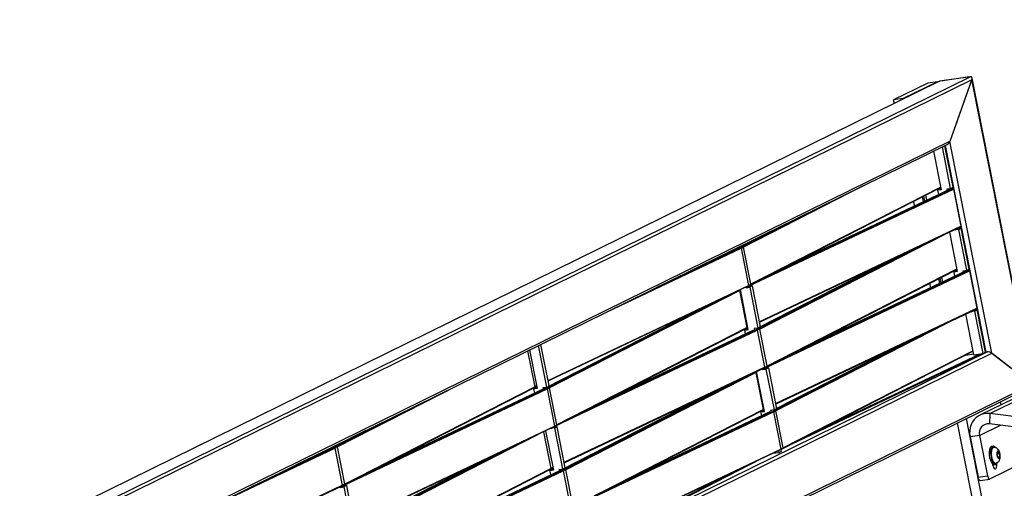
# Model space of a CAD drawing. Header units: millimetres. Extents: x 30 to 8370, y 120 to 5910.
# Tile 14 of 18: x 5206 to 6206, y 2586 to 3062. Entities that reach past the tile are written whole.
import ezdxf

# ---------------------------------------------------------------- set-up
doc = ezdxf.new("R2010")
doc.units = ezdxf.units.MM
doc.header["$LTSCALE"] = 20
doc.layers.add('FORMAT', color=7, linetype='Continuous')
doc.styles.add('SLDTEXTSTYLE0', font='TXT', dxfattribs={"width": 0.605})

msp = doc.modelspace()

# ---------------------------------------------------------------- linework, layer by layer
at = {"color": 7, "linetype": 'Continuous', "lineweight": 25}
for p, q in [((6172.2194279, 3004.0890765), (5279.3691697, 2565.1303951)), ((6172.2194279, 3004.0890765), (6140.7395292, 2999.5318636)), ((6171.0086626, 3003.9137991), (6141.9502945, 2999.707141)), ((6235.2490682, 2690.9171273), (6173.7084571, 3002.6216837)), ((6140.0051507, 2999.2920028), (5247.2964987, 2560.4029403)), ((6140.7395292, 2999.5318636), (5247.8892709, 2560.5731822)), ((6173.4178185, 3000.9879589), (5284.0397557, 2563.736339)), ((6128.7545514, 2997.7037062), (6094.0325969, 2980.6330908)), ((6138.4407527, 2999.1055276), (6103.7187982, 2982.0349122)), ((6138.4407527, 2999.1055276), (6128.7545514, 2997.7037062)), ((6138.5455895, 2998.5744278), (6138.4407527, 2999.1055276)), ((6173.5925528, 3001.4810549), (6151.2265622, 2938.3647592)), ((6151.4012965, 2938.8578553), (6173.4178185, 3000.9879589)), ((6234.7810679, 2691.5598722), (6173.5925528, 3001.4810549)), ((6103.7187982, 2982.0349122), (6094.0325969, 2980.6330908)), ((6103.8236351, 2981.5038124), (6103.7187982, 2982.0349122)), ((6094.7420613, 2977.03897), (6094.0325969, 2980.6330908)), ((6151.4012965, 2938.8578553), (5324.5227518, 2532.3333431)), ((5325.4652917, 2530.6651735), (6148.4910042, 2935.2954889)), ((6151.9241387, 2890.704045), (6143.5955196, 2932.888685)), ((6154.4042783, 2891.9233747), (6146.0756592, 2934.1080146)), ((6188.0954269, 2724.4308768), (6146.6432511, 2934.3870641)), ((6193.6554846, 2723.4613283), (6151.2265622, 2938.3647592)), ((6134.5140483, 2928.423893), (6142.238016, 2889.3018256)), ((5941.1812146, 2830.9798775), (6063.5401621, 2893.530468)), ((5948.6191, 2793.3068236), (6141.702871, 2892.0123465)), ((6151.9241387, 2890.704045), (6154.4042783, 2891.9233747)), ((5946.609164, 2791.2864313), (6154.7547191, 2889.9585191)), ((5948.4192354, 2792.6952082), (6141.7172344, 2891.5102457)), ((5958.0812281, 2797.6344739), (6154.0325229, 2890.5258323)), ((5979.5436366, 2808.6061793), (6151.6338437, 2890.1861103)), ((6151.3576748, 2890.0632256), (5979.7598844, 2808.7167264)), ((6124.3965413, 2877.2822112), (6123.4330423, 2882.1632626)), ((6124.5114924, 2882.7145725), (6125.4823888, 2877.7969608)), ((6127.7178528, 2878.8566899), (6126.7320624, 2883.8497404)), ((6138.60572, 2888.7759934), (6141.0858596, 2889.9953231)), ((6142.238016, 2889.3018256), (6138.60572, 2888.7759934)), ((6138.60572, 2888.7759934), (6139.4646853, 2884.4253147)), ((6142.0728864, 2890.1382108), (6141.0858596, 2889.9953231)), ((6148.2918427, 2890.1782127), (6151.9241387, 2890.704045)), ((6148.5749865, 2888.744083), (6148.2918427, 2890.1782127)), ((6151.0629995, 2889.9235338), (6150.9371119, 2890.5611573)), ((6152.8446091, 2890.3613877), (6154.0325229, 2890.5258323)), ((6154.7547191, 2889.9585191), (6162.1926045, 2852.2854652)), ((6115.2861423, 2872.9633965), (6114.3833323, 2877.5369993)), ((5940.4373252, 2831.5365255), (6015.659953, 2869.9907611)), ((5957.4634123, 2755.2329155), (6162.1926045, 2852.2854652)), ((5969.4863604, 2847.2900908), (5938.663164, 2831.5330973)), ((5938.6660669, 2831.5183936), (5970.3136054, 2847.6967954)), ((5957.5571133, 2754.7583179), (6161.9975433, 2851.6739789)), ((5957.5958582, 2747.8393447), (6144.3224808, 2843.2950571)), ((6150.7222687, 2846.3288977), (6158.6526596, 2806.1612928)), ((6156.4991644, 2848.6079463), (6156.4162069, 2849.0281279)), ((6156.4991644, 2848.6079463), (6158.9793041, 2849.827276)), ((6160.1314605, 2849.1337786), (6156.4991644, 2848.6079463)), ((6158.9793041, 2849.827276), (6158.9042199, 2850.2075787)), ((6162.6116001, 2850.3531082), (6158.9793041, 2849.827276)), ((6160.1314605, 2849.1337786), (6162.6116001, 2850.3531082)), ((6168.3387822, 2807.5635121), (6160.1314605, 2849.1337786)), ((6170.8189219, 2808.7828418), (6162.6116001, 2850.3531082)), ((5938.5546178, 2832.0828858), (5938.7056497, 2831.3179061)), ((5802.102111, 2764.9977145), (5938.9866415, 2829.9002355)), ((5854.0963731, 2790.5600443), (5938.252991, 2830.4621182)), ((5899.681088, 2812.9712002), (5935.6188458, 2830.0107522)), ((5935.3426627, 2829.8878552), (5900.1413232, 2813.1974691)), ((5927.0778248, 2825.9691596), (5926.9930069, 2826.3987641)), ((5936.0744782, 2830.8635561), (5936.2255101, 2830.0985765)), ((5936.4273202, 2830.1977939), (5938.252991, 2830.4621182)), ((5938.5804866, 2831.2563713), (5940.4373252, 2831.5365255)), ((5938.9866415, 2829.9002355), (5946.4245268, 2792.2271815)), ((5941.1812146, 2830.9798775), (5948.6191, 2793.3068236)), ((5956.8519688, 2748.3959927), (6119.1039558, 2831.3401321)), ((6094.7843064, 2819.8113219), (5958.4714085, 2750.1273925)), ((5958.4743114, 2750.1126889), (6095.2200166, 2820.0178718)), ((5963.0238076, 2708.1458985), (6171.1693627, 2806.8179863)), ((5964.833879, 2709.5546753), (6158.131878, 2808.3697128)), ((5965.0337436, 2710.1662907), (6158.1175146, 2808.8718137)), ((5974.4958717, 2714.493941), (6170.4471664, 2807.3852994)), ((5995.9582801, 2725.4656464), (6168.0484873, 2807.0455774)), ((6167.7723184, 2806.9226927), (5996.1745279, 2725.5761935)), ((6155.0203635, 2805.6354605), (6157.5005031, 2806.8547902)), ((6158.6526596, 2806.1612928), (6155.0203635, 2805.6354605)), ((6155.0203635, 2805.6354605), (6155.8793289, 2801.2847818)), ((6158.4875299, 2806.9976779), (6157.5005031, 2806.8547902)), ((6164.7064862, 2807.0376799), (6168.3387822, 2807.5635121)), ((6164.9896301, 2805.6035502), (6164.7064862, 2807.0376799)), ((6167.4776431, 2806.7830009), (6167.3517555, 2807.4206244)), ((6168.3387822, 2807.5635121), (6170.8189219, 2808.7828418)), ((6169.2592527, 2807.2208549), (6170.4471664, 2807.3852994)), ((6171.1693627, 2806.8179863), (6178.6072481, 2769.1449323)), ((5742.8404155, 2695.6996776), (5946.4245268, 2792.2271815)), ((5946.1272582, 2791.5483929), (5948.3233063, 2792.629019)), ((5946.5193516, 2791.7413332), (5946.6564927, 2791.0467105)), ((6131.6979953, 2789.8215408), (6130.7952039, 2794.3950494)), ((6140.8083943, 2794.1403555), (6139.8449139, 2799.0213127)), ((6140.926136, 2799.5740396), (6141.8970324, 2794.656428)), ((6144.1324964, 2795.7161571), (6143.146706, 2800.7092076)), ((5742.9341109, 2695.2251081), (5946.2235527, 2791.6128973)), ((5743.3740548, 2688.6502085), (5926.9254598, 2782.4628868)), ((5744.1076485, 2688.0882979), (5937.4887957, 2786.9249336)), ((5937.4887957, 2786.9249336), (5944.9266811, 2749.2518797)), ((5946.3298482, 2747.3807273), (5938.3353965, 2787.8728017)), ((5944.0292449, 2790.5724867), (5944.1763531, 2789.8273808)), ((5946.6564927, 2791.0467105), (5944.1763531, 2789.8273808)), ((5944.1763531, 2789.8273808), (5947.8086491, 2790.3532131)), ((5946.6564927, 2791.0467105), (5950.2887887, 2791.5725428)), ((5950.2887887, 2791.5725428), (5947.8086491, 2790.3532131)), ((5947.8086491, 2790.3532131), (5956.0159709, 2748.7829467)), ((5950.2887887, 2791.5725428), (5958.4961105, 2750.0022763)), ((5902.4849876, 2770.8746653), (5740.7081713, 2688.1909265)), ((5740.9526376, 2688.2997095), (5902.92234, 2771.0820319)), ((5973.8780559, 2672.0923827), (6178.6072481, 2769.1449323)), ((5973.9717569, 2671.617785), (6178.4121869, 2768.533446)), ((6167.1369123, 2763.1883649), (6175.3237819, 2721.7216891)), ((6172.913808, 2765.4674135), (6172.8308505, 2765.8875951)), ((6172.913808, 2765.4674135), (6175.3939476, 2766.6867431)), ((6176.546104, 2765.9932457), (6172.913808, 2765.4674135)), ((6175.3939476, 2766.6867431), (6175.3188635, 2767.0670459)), ((6179.0262436, 2767.2125754), (6175.3939476, 2766.6867431)), ((6176.546104, 2765.9932457), (6179.0262436, 2767.2125754)), ((6185.0099046, 2723.1239084), (6176.546104, 2765.9932457)), ((6187.4900442, 2724.3432381), (6179.0262436, 2767.2125754)), ((5974.0105018, 2664.6988118), (6160.7371243, 2760.1545242)), ((5751.3508576, 2649.8062743), (5944.7320049, 2748.64291)), ((5751.5455338, 2650.4152439), (5944.9266811, 2749.2518797)), ((5756.8931203, 2652.6389113), (5955.401285, 2746.7597026)), ((5781.509247, 2665.220154), (5954.6676346, 2747.3215854)), ((5803.0908421, 2676.250455), (5952.0334893, 2746.8702193)), ((5951.7573062, 2746.7473224), (5803.3087355, 2676.3618198)), ((5945.1776918, 2748.0742247), (5942.6975522, 2746.8548951)), ((5942.6975522, 2746.8548951), (5946.3298482, 2747.3807273)), ((5943.4924684, 2742.8286267), (5942.6975522, 2746.8548951)), ((5944.6378396, 2748.5776277), (5945.9647488, 2749.2299639)), ((5945.1776918, 2748.0742247), (5946.1647186, 2748.2171125)), ((5956.0159709, 2748.7829467), (5952.3836749, 2748.2571144)), ((5952.3836749, 2748.2571144), (5952.6401537, 2746.9580436)), ((5952.8419637, 2747.057261), (5954.6676346, 2747.3215854)), ((5954.9951302, 2748.1158384), (5956.8519688, 2748.3959927)), ((5955.0289441, 2748.6400589), (5955.1202933, 2748.1773733)), ((5955.7725143, 2748.7477025), (5955.0778075, 2748.3925644)), ((5955.0807105, 2748.3778608), (5955.8166899, 2748.7540976)), ((5955.401285, 2746.7597026), (5962.8391704, 2709.0866487)), ((5958.4961105, 2750.0022763), (5956.0159709, 2748.7829467)), ((5957.5958582, 2747.8393447), (5965.0337436, 2710.1662907)), ((5973.2666124, 2665.2554598), (6135.5185994, 2748.1995992)), ((5743.9411734, 2690.1243142), (5735.6125544, 2732.3089542)), ((6111.19895, 2736.6707891), (5974.8860521, 2666.9868597)), ((5974.888955, 2666.972156), (6111.6346602, 2736.877339)), ((6189.3061922, 2724.6061542), (5366.9930489, 2320.3261646)), ((6193.9767783, 2723.2120982), (5367.0982336, 2316.687586)), ((5722.0259888, 2725.6292888), (5729.2175464, 2689.2038905)), ((5724.0509434, 2726.6248325), (5731.7749111, 2687.5027652)), ((5741.4610338, 2688.9049845), (5733.1324147, 2731.0896245)), ((5981.2485225, 2626.4141425), (6174.5465216, 2725.22918)), ((5981.4483872, 2627.0257579), (6174.5321582, 2725.7312808)), ((5990.9105152, 2631.3534082), (6184.2720806, 2723.0170968)), ((6012.3729237, 2642.3251136), (6181.8505499, 2722.6665419)), ((6167.0153509, 2721.3792027), (6175.1586523, 2722.5580743)), ((6175.3237819, 2721.7216891), (6185.0099046, 2723.1239084)), ((6185.0099046, 2723.1239084), (6187.4900442, 2724.3432381)), ((6187.4900442, 2724.3432381), (6189.3061922, 2724.6061542)), ((6187.4900442, 2724.3432381), (6188.0954269, 2724.4308768)), ((6193.6554846, 2723.4613283), (6234.7810679, 2691.5598722)), ((6193.9767783, 2723.2120982), (6234.4597743, 2691.8091023)), ((5759.2550591, 2612.5591447), (5962.8391704, 2709.0866487)), ((5759.3487545, 2612.0845752), (5962.6381963, 2708.4723644)), ((5760.522292, 2604.947765), (5953.9034393, 2703.7844008)), ((5953.9034393, 2703.7844008), (5961.3413247, 2666.1113468)), ((5962.7444918, 2664.2401945), (5954.7500401, 2704.7322689)), ((5960.4438885, 2707.4319539), (5960.5909966, 2706.686848)), ((5963.0711363, 2707.9061777), (5960.5909966, 2706.686848)), ((5960.5909966, 2706.686848), (5964.2232927, 2707.2126802)), ((5962.5419018, 2708.40786), (5964.7379499, 2709.4884861)), ((5962.9339952, 2708.6008004), (5963.0711363, 2707.9061777)), ((5963.0711363, 2707.9061777), (5966.7034323, 2708.4320099)), ((5966.7034323, 2708.4320099), (5964.2232927, 2707.2126802)), ((5964.2232927, 2707.2126802), (5972.4306144, 2665.6424138)), ((5966.7034323, 2708.4320099), (5974.9107541, 2666.8617435)), ((6234.4597743, 2691.8091023), (5345.0817115, 2254.5574824)), ((5759.7886984, 2605.5096757), (5943.3401033, 2699.322354)), ((5342.1714193, 2250.995116), (6234.8800712, 2689.8841784)), ((5528.3985138, 2628.0403087), (5651.4428089, 2690.9279497)), ((5534.16288, 2588.507184), (5741.9150651, 2687.0109412)), ((5535.6365287, 2589.7556303), (5729.017676, 2688.5922661)), ((5535.8363992, 2590.3672547), (5729.2175464, 2689.2038905)), ((5545.3777817, 2594.7343611), (5741.1928374, 2687.57824)), ((5566.9593769, 2605.7646621), (5738.8168844, 2687.2492934)), ((5738.5461984, 2687.1290028), (5567.1772703, 2605.8760269)), ((5728.1426151, 2686.9769329), (5730.6227547, 2688.1962626)), ((5731.7749111, 2687.5027652), (5728.1426151, 2686.9769329)), ((5728.1426151, 2686.9769329), (5729.0056863, 2682.6054582)), ((5728.9216309, 2688.5260187), (5731.0480347, 2689.5705842)), ((5731.6097815, 2688.3391503), (5730.6227547, 2688.1962626)), ((5731.1444166, 2689.6351347), (5731.3359797, 2689.7259626)), ((5737.8287378, 2688.3791523), (5741.4610338, 2688.9049845)), ((5738.1158438, 2686.9249542), (5737.8287378, 2688.3791523)), ((5740.7643642, 2688.2368013), (5738.6404928, 2687.1925589)), ((5738.8168844, 2687.2492934), (5741.1928374, 2687.57824)), ((5740.5942324, 2688.1531527), (5740.4740071, 2688.7620968)), ((5740.9526376, 2688.2997095), (5743.3740548, 2688.6502085)), ((5741.4610338, 2688.9049845), (5743.9411734, 2690.1243142)), ((5741.9150651, 2687.0109412), (5749.3529505, 2649.3378873)), ((5744.1076485, 2688.0882979), (5751.5455338, 2650.4152439)), ((5918.8996312, 2687.7341325), (5757.2609698, 2605.1210043)), ((5757.3672812, 2605.1591766), (5919.3369836, 2687.941499)), ((6216.3285941, 2677.4218255), (6181.6066396, 2660.3512101)), ((6191.924755, 2662.0281484), (6226.6467095, 2679.0987638)), ((6203.2126313, 2670.9735261), (6202.6113376, 2674.0196585)), ((5527.6546497, 2628.5969701), (5603.300692, 2667.259479)), ((5767.7655012, 2566.6657414), (5961.1466485, 2665.5023772)), ((5767.9601774, 2567.2747111), (5961.3413247, 2666.1113468)), ((5773.3077639, 2569.4983785), (5971.8159286, 2663.6191698)), ((5797.9238906, 2582.0796211), (5971.0822782, 2664.1810525)), ((5819.5054857, 2593.1099221), (5968.4481329, 2663.7296865)), ((5968.1719498, 2663.6067895), (5819.7233791, 2593.2212869)), ((5961.5923353, 2664.9336919), (5959.1121957, 2663.7143622)), ((5959.1121957, 2663.7143622), (5962.7444918, 2664.2401945)), ((5959.907112, 2659.6880939), (5959.1121957, 2663.7143622)), ((5961.0524832, 2665.4370949), (5962.3793923, 2666.089431)), ((5961.5923353, 2664.9336919), (5962.5793621, 2665.0765796)), ((5972.4306144, 2665.6424138), (5968.7983184, 2665.1165816)), ((5968.7983184, 2665.1165816), (5969.0547972, 2663.8175107)), ((5969.2566073, 2663.9167281), (5971.0822782, 2664.1810525)), ((5971.4097738, 2664.9753055), (5973.2666124, 2665.2554598)), ((5971.4435877, 2665.4995261), (5971.5349368, 2665.0368404)), ((5972.1871579, 2665.6071696), (5971.4924511, 2665.2520316)), ((5971.4953541, 2665.2373279), (5972.2313334, 2665.6135647)), ((5971.8159286, 2663.6191698), (5979.253814, 2625.9461158)), ((5974.9107541, 2666.8617435), (5972.4306144, 2665.6424138)), ((5974.0105018, 2664.6988118), (5981.4483872, 2627.0257579)), ((6191.924755, 2662.0281484), (6191.4718292, 2651.617318)), ((6694.6477829, 2598.0118742), (6191.924755, 2662.0281484)), ((6191.9316546, 2484.6799948), (6158.8078093, 2652.4842007)), ((6201.0132284, 2489.1448372), (6167.8893831, 2656.9490431)), ((6694.1948571, 2587.6010437), (6191.4718292, 2651.617318)), ((5556.885394, 2644.4399774), (5526.2148132, 2628.7643178)), ((5526.2177119, 2628.7496361), (5557.715977, 2644.8483231)), ((5545.0170744, 2552.4539411), (5749.3529505, 2649.3378873)), ((5545.1107698, 2551.9793716), (5749.1578876, 2648.7264058)), ((5738.2319071, 2643.5459542), (5745.63219, 2606.0633576)), ((5740.2632581, 2644.5091003), (5748.1895547, 2604.3622323)), ((5746.0360596, 2646.8088858), (5745.9571065, 2647.2087853)), ((5746.0360596, 2646.8088858), (5748.5161992, 2648.0282155)), ((5749.6683556, 2647.3347181), (5746.0360596, 2646.8088858)), ((5748.5161992, 2648.0282155), (5748.4450802, 2648.3884348)), ((5752.1484952, 2648.5540478), (5748.5161992, 2648.0282155)), ((5749.0635093, 2648.6628054), (5751.2565827, 2649.7409317)), ((5749.6683556, 2647.3347181), (5752.1484952, 2648.5540478)), ((5757.8756774, 2605.7644517), (5749.6683556, 2647.3347181)), ((5760.355817, 2606.9837813), (5752.1484952, 2648.5540478)), ((6181.3384687, 2639.7756499), (6202.5542001, 2650.2060994)), ((5544.8131574, 2544.8997758), (5732.5583853, 2640.8559069)), ((6181.3384687, 2639.7756499), (6171.658034, 2638.3448123)), ((6171.658034, 2638.3448123), (6179.8740952, 2597.2796755)), ((6181.3384687, 2639.7756499), (6189.5545299, 2598.7105131)), ((5390.0047577, 2562.3951962), (5526.2033271, 2626.9605778)), ((5441.737112, 2587.8287622), (5525.4697051, 2627.5224745)), ((5487.0834597, 2610.1227279), (5523.0481744, 2627.1719197)), ((5522.7720054, 2627.049035), (5487.5403538, 2610.3473541)), ((5514.6315212, 2623.1900115), (5514.5457904, 2623.6242399)), ((5523.0018541, 2627.1791382), (5522.8683869, 2627.1135809)), ((5523.0481744, 2627.1719197), (5525.4697051, 2627.5224745)), ((5523.0481744, 2627.1719197), (5523.1888214, 2627.2387168)), ((5523.6272617, 2628.0890319), (5523.7782936, 2627.3240522)), ((5525.797583, 2628.3168107), (5527.6546497, 2628.5969701)), ((5526.1074013, 2629.3083615), (5526.2584332, 2628.5433819)), ((5526.2033271, 2626.9605778), (5533.6412125, 2589.2875238)), ((5528.3985138, 2628.0403087), (5535.8363992, 2590.3672547)), ((5544.0692933, 2545.4564373), (5707.2086381, 2628.8365611)), ((5775.6697027, 2529.4186118), (5979.253814, 2625.9461158)), ((5775.7633981, 2528.9440424), (5979.0528399, 2625.3318316)), ((5977.262119, 2622.2472443), (5970.4749169, 2621.2646895)), ((5976.8585321, 2624.291421), (5977.262119, 2622.2472443)), ((5979.7422586, 2623.466574), (5977.262119, 2622.2472443)), ((5978.9565454, 2625.2673272), (5981.1525935, 2626.3479533)), ((5979.3486387, 2625.4602675), (5979.7422586, 2623.466574)), ((6195.092345, 2628.8242785), (6193.6394149, 2628.6140053)), ((6195.3559667, 2627.5152065), (6195.2833202, 2627.5046928)), ((6199.1945019, 2621.879085), (6200.1444456, 2623.2099123)), ((6199.4747851, 2618.834603), (6199.1945019, 2621.879085)), ((6200.1444456, 2623.2099123), (6201.3746727, 2621.4962576)), ((5682.7681659, 2617.2483396), (5546.0231236, 2547.3582798)), ((5546.0260222, 2547.3435981), (5683.2055183, 2617.4557062)), ((5776.98284, 2522.7675424), (5959.7547469, 2616.1818211)), ((6197.5750216, 2611.6696651), (6197.6476681, 2611.6801787)), ((6199.2579485, 2621.1899177), (6201.3746727, 2621.4962576)), ((6200.7050121, 2617.1209483), (6199.4747851, 2618.834603)), ((6199.9289425, 2618.2019808), (6201.6549559, 2618.4517756)), ((6201.6549559, 2618.4517756), (6200.7050121, 2617.1209483)), ((6201.3746727, 2621.4962576), (6201.6549559, 2618.4517756)), ((5550.5775236, 2505.3666511), (5758.3297087, 2603.8704084)), ((5552.0511723, 2506.6150975), (5745.4323196, 2605.4517332)), ((5552.2510427, 2507.2267219), (5745.63219, 2606.0633576)), ((5561.7924253, 2511.5938283), (5757.607481, 2604.4377071)), ((5583.3740204, 2522.6241292), (5755.231528, 2604.1087605)), ((5754.960842, 2603.9884699), (5583.5919139, 2522.7354941)), ((5744.5572587, 2603.8364001), (5747.0373983, 2605.0557297)), ((5748.1895547, 2604.3622323), (5744.5572587, 2603.8364001)), ((5744.5572587, 2603.8364001), (5745.4203299, 2599.4649253)), ((5745.3362745, 2605.3854858), (5747.4626783, 2606.4300514)), ((5748.0244251, 2605.1986175), (5747.0373983, 2605.0557297)), ((5747.5590602, 2606.4946018), (5747.7506233, 2606.5854297)), ((5754.2433814, 2605.2386194), (5757.8756774, 2605.7644517)), ((5754.5304874, 2603.7844213), (5754.2433814, 2605.2386194)), ((5757.1790078, 2605.0962684), (5755.0551364, 2604.052026)), ((5755.231528, 2604.1087605), (5757.607481, 2604.4377071)), ((5757.008876, 2605.0126198), (5756.8886506, 2605.6215639)), ((5757.3672812, 2605.1591766), (5759.7886984, 2605.5096757)), ((5757.8756774, 2605.7644517), (5760.355817, 2606.9837813)), ((5758.3297087, 2603.8704084), (5765.7675941, 2566.1973544)), ((5760.522292, 2604.947765), (5767.9601774, 2567.2747111)), ((5776.8237542, 2523.5733154), (5935.7516272, 2604.8009662)), ((6191.8220514, 2595.5463614), (6223.5678383, 2611.1537812)), ((6194.4624896, 2610.9414873), (6194.6270783, 2610.1188478)), ((6196.3130665, 2610.1398062), (6197.7659967, 2610.3500794)), ((6179.8740952, 2597.2796755), (6189.5545299, 2598.7105131)), ((6181.9470532, 2594.054264), (6191.627488, 2595.4851016)), ((5332.6982917, 2494.0298686), (5533.6412125, 2589.2875238)), ((5332.7919927, 2493.555271), (5533.4402382, 2588.6732344)), ((5531.5830428, 2587.7928248), (5531.7291366, 2587.0528566)), ((5534.2092762, 2588.2721863), (5531.7291366, 2587.0528566)), ((5531.7291366, 2587.0528566), (5535.3614326, 2587.5786889)), ((5533.343944, 2588.6087345), (5535.5405973, 2589.6894453)), ((5534.0721024, 2588.9669743), (5534.2092762, 2588.2721863)), ((5534.2092762, 2588.2721863), (5537.8415722, 2588.7980186)), ((5537.8415722, 2588.7980186), (5535.3614326, 2587.5786889)), ((5535.3614326, 2587.5786889), (5543.5687544, 2546.0084225)), ((5537.8415722, 2588.7980186), (5546.048894, 2547.2277521))]:
    msp.add_line(p, q, dxfattribs=at)
at = {"color": 7, "linetype": 'Continuous', "lineweight": 25, "flags": 128}
for points in [[(5948.4191126, 2792.6951036), (5948.3575268, 2792.6493902), (5948.3234784, 2792.6291135)], [(5964.8337561, 2709.5545708), (5964.7721704, 2709.5088573), (5964.738122, 2709.4885806)], [(5731.1442709, 2689.6350134), (5731.0901382, 2689.5952171), (5731.0482372, 2689.570691)], [(5738.5463806, 2687.129156), (5738.5993366, 2687.1683798), (5738.6389498, 2687.19174)], [(5738.6389498, 2687.19174), (5738.7034671, 2687.2207691), (5738.8168844, 2687.2492934)], [(6191.924755, 2662.0281484), (6188.912446, 2662.1692608), (6185.9489269, 2661.8248319), (6183.1028389, 2661.0028396), (6180.4401034, 2659.7223228), (6178.0223947, 2658.012941), (6175.9057121, 2655.9142869), (6174.1390822, 2653.4749698), (6172.7634239, 2650.7514893), (6171.8106003, 2647.8069268), (6171.3026806, 2644.7094845), (6171.2514295, 2641.5309055), (6171.658034, 2638.3448123)], [(5751.3507045, 2649.8061429), (5751.2903164, 2649.7610592), (5751.256695, 2649.7409934)], [(5522.7721511, 2627.0491563), (5522.8262661, 2627.0889388), (5522.8681845, 2627.1134741)], [(5522.8681845, 2627.1134741), (5522.9325342, 2627.1423415), (5523.0481744, 2627.1719197)], [(5981.2483997, 2626.4140379), (5981.186814, 2626.3683244), (5981.1527656, 2626.3480478)], [(6193.6394149, 2628.6140053), (6193.1066116, 2628.4314426), (6192.3896615, 2627.7809379), (6191.8024133, 2626.70902), (6191.374314, 2625.2694393), (6191.1268304, 2623.5343824), (6191.0723723, 2621.5908522), (6191.2136704, 2619.5363055), (6191.5436395, 2617.4737658), (6192.0457336, 2615.5066575)], [(6197.4183634, 2627.4874932), (6197.1076279, 2627.8528892), (6196.2340431, 2628.5707762), (6195.370243, 2628.8381881), (6194.5595418, 2628.6417158), (6193.8425917, 2627.9912112), (6193.2553435, 2626.9192933), (6192.8272442, 2625.4797125), (6192.5797606, 2623.7446556), (6192.5253024, 2621.8011254), (6192.6666006, 2619.7465787), (6192.9965697, 2617.684039), (6193.4986638, 2615.7169307)], [(6193.2329473, 2624.0393845), (6193.0835559, 2622.2673675), (6193.1443817, 2620.3269444), (6193.4116029, 2618.3400392), (6193.868429, 2616.4314963), (6194.486156, 2614.7212365), (6195.2259697, 2613.3167219), (6196.041385, 2612.3062031), (6196.8811663, 2611.7531747), (6197.5750216, 2611.6696651)], [(6193.3055938, 2624.0498982), (6193.1562024, 2622.2778812), (6193.2170282, 2620.3374581), (6193.4842494, 2618.3505528), (6193.9410755, 2616.4420099), (6194.5588025, 2614.7317502), (6195.2986162, 2613.3272355), (6196.1140315, 2612.3167167), (6196.9538128, 2611.7636884), (6197.6448995, 2611.6797812)], [(6195.2833202, 2627.5046928), (6194.7868454, 2627.3253551), (6194.112216, 2626.6504084), (6193.5831693, 2625.531653), (6193.2329473, 2624.0393845)], [(6195.3611896, 2627.5159513), (6194.8594919, 2627.3358687), (6194.1848625, 2626.660922), (6193.6558158, 2625.5421667), (6193.3055938, 2624.0498982)], [(6198.9544661, 2622.2134448), (6198.8868322, 2620.9845716), (6199.0268999, 2619.6450688), (6199.3557521, 2618.3758437), (6199.8289755, 2617.3483122), (6200.3826587, 2616.7012481), (6200.9420238, 2616.522041), (6201.4315253, 2616.8348938), (6201.7850534, 2617.597554), (6201.9548621, 2618.7070201), (6201.9180178, 2620.0134526), (6201.6794966, 2621.3404106), (6201.2715121, 2622.5086809), (6200.7491648, 2623.3604823), (6200.1830007, 2623.7807741), (6199.6494832, 2623.7127938), (6199.220667, 2623.1657223), (6198.9544661, 2622.2134448)], [(6192.0457336, 2615.5066575), (6192.6947755, 2613.7336196), (6193.4582197, 2612.2435596), (6194.2977837, 2611.1111954), (6195.1713684, 2610.3933085), (6196.0351686, 2610.1258966), (6196.3130665, 2610.1398062)], [(6193.4986638, 2615.7169307), (6194.1477057, 2613.9438928), (6194.9111499, 2612.4538328), (6195.7507139, 2611.3214686), (6196.6242986, 2610.6035817), (6197.4880988, 2610.3361698), (6198.2987999, 2610.5326421), (6199.0157501, 2611.1831467), (6199.6029983, 2612.2550646), (6199.6034676, 2612.2562257)], [(5747.5589145, 2606.4944805), (5747.5047818, 2606.4546842), (5747.4628807, 2606.4301582)], [(5754.9610242, 2603.9886231), (5755.0139801, 2604.027847), (5755.0535934, 2604.0512071)], [(5755.0535934, 2604.0512071), (5755.1181107, 2604.0802363), (5755.231528, 2604.1087605)], [(5757.1789034, 2605.096211), (5757.2516465, 2605.1296012), (5757.3672812, 2605.1591766)], [(6194.6270783, 2610.1188478), (6195.0453336, 2608.5614534), (6195.6168659, 2607.2519927), (6196.2857295, 2606.318645), (6196.9864515, 2605.8527728), (6197.6504403, 2605.899979), (6198.2127, 2606.4556426), (6198.6181927, 2607.4653714), (6198.827226, 2608.8303262), (6198.8193383, 2610.4168957), (6198.775356, 2610.9028459)], [(6181.9470532, 2594.054264), (6181.8363292, 2594.0476519), (6181.5128205, 2594.1320997), (6181.1835227, 2594.365622), (6180.8610905, 2594.7392447), (6180.5579149, 2595.2386095), (6180.2856467, 2595.8445263), (6180.054749, 2596.5337099), (6179.8740952, 2597.2796755)], [(6189.5545299, 2598.7105131), (6189.7351838, 2597.9645475), (6189.9660814, 2597.2753639), (6190.2383496, 2596.6694471), (6190.5415252, 2596.1700823), (6190.8639574, 2595.7964596), (6191.1932552, 2595.5629373), (6191.516764, 2595.4784895), (6191.8220514, 2595.5463614)], [(5535.6364058, 2589.7555257), (5535.5748416, 2589.7098296), (5535.5407695, 2589.6895399)]]:
    msp.add_lwpolyline(points, dxfattribs=at)
at = {"color": 7, "linetype": 'Continuous', "lineweight": 25}
for centre, radius, start, end in [((6154.0862318, 2889.8508656), 0.6771002, 9.1483968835, 94.5495921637), ((6161.5791876, 2852.1442927), 0.6294522, 311.6369367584, 12.960450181), ((5903.294758, 2904.2919401), 81.6879467, 295.3374360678, 297.0448913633), ((5938.3183214, 2829.787515), 0.6777593, 9.5735457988, 95.5314270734), ((5903.8741749, 2904.0431115), 82.0368903, 295.3412254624, 297.0494489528), ((5940.513244, 2830.8626004), 0.6781878, 9.958058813, 96.4273651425), ((6170.5008753, 2806.7103327), 0.6771002, 9.1483968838, 94.5495921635), ((5945.8086497, 2792.0886641), 0.631262, 311.0687857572, 12.6755182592), ((5911.3120603, 2866.3700576), 82.0368903, 295.3412254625, 297.0494489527), ((5947.9998152, 2793.1707336), 0.6340617, 311.3981798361, 12.3939416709), ((5936.7769062, 2786.7847037), 0.7255695, 11.143608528, 51.1637570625), ((5971.1731003, 2721.0318748), 74.0035646, 116.2611231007, 117.0759616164), ((6177.9938311, 2769.0037598), 0.6294522, 311.6369367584, 12.9604501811), ((5944.3100577, 2749.1134042), 0.6319809, 311.8718948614, 12.6569604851), ((5978.6109857, 2683.3588208), 74.0035647, 116.2611231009, 117.0759616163), ((5919.7094016, 2821.1514072), 81.6879468, 295.3374360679, 297.0448913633), ((5954.732965, 2746.6469821), 0.6777593, 9.5735457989, 95.5314270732), ((5920.2888185, 2820.9025787), 82.0368903, 295.3412254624, 297.0494489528), ((5956.9278876, 2747.7220675), 0.6781878, 9.958058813, 96.4273651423), ((5953.1915498, 2703.6441708), 0.7255695, 11.1436085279, 51.1637570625), ((5987.5877439, 2637.8913419), 74.0035646, 116.2611231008, 117.0759616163), ((5962.2232933, 2708.9481313), 0.631262, 311.0687857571, 12.6755182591), ((5927.7267039, 2783.2295247), 82.0368903, 295.3412254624, 297.0494489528), ((5964.4144588, 2710.0302008), 0.6340617, 311.3981798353, 12.3939416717), ((5728.5982738, 2689.0677943), 0.6340511, 311.3928468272, 12.3947299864), ((5765.3960583, 2618.2562367), 79.6395272, 115.3948816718, 117.0185106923), ((5730.7696361, 2690.0822111), 0.5833841, 309.9542091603, 337.6932346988), ((5704.5387313, 2759.6416355), 80.0977089, 295.3378001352, 297.0403953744), ((5741.0313437, 2687.7510588), 0.5542673, 98.1636110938, 130.6437675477), ((5706.1456287, 2761.6466374), 81.941652, 295.3222757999, 297.0217356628), ((5741.246578, 2686.9032739), 0.6771021, 9.1495533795, 94.5522639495), ((5706.6755778, 2761.4984133), 82.4026999, 295.3184943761, 297.017191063), ((5743.4393271, 2687.9756026), 0.6777563, 9.5714259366, 95.5265217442), ((5960.7247013, 2665.9728714), 0.6319809, 311.8718948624, 12.656960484), ((5995.0256293, 2600.2182879), 74.0035647, 116.261123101, 117.0759616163), ((5936.1240452, 2738.0108744), 81.6879467, 295.3374360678, 297.0448913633), ((5971.1476086, 2663.5064493), 0.6777593, 9.5735457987, 95.5314270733), ((5936.7034621, 2737.7620458), 82.0368903, 295.3412254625, 297.0494489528), ((5973.3425311, 2664.5815347), 0.6781878, 9.958058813, 96.4273651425), ((6190.5070468, 2642.1863358), 9.4802021, 84.1590037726, 194.7313012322), ((5748.7395254, 2649.1967221), 0.6294584, 311.6372185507, 12.9596277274), ((5714.1134632, 2723.8253593), 82.4026999, 295.3184943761, 297.0171910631), ((5750.9289144, 2650.2767682), 0.6319771, 311.8677590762, 12.6570640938), ((5490.4914188, 2701.4081898), 81.7470455, 295.3333742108, 297.0400063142), ((5525.5350064, 2626.8478699), 0.6777578, 9.5724859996, 95.5289746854), ((5491.0707137, 2701.1595993), 82.0962565, 295.3371618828, 297.0445616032), ((5527.7305419, 2627.9230428), 0.6781871, 9.9571033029, 96.4251166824), ((5978.6379369, 2625.8075984), 0.631262, 311.0687857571, 12.6755182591), ((5944.1413474, 2700.0889919), 82.0368903, 295.3412254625, 297.0494489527), ((5980.8291023, 2626.8896679), 0.6340617, 311.3981798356, 12.3939416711), ((5745.0129174, 2605.9272614), 0.6340511, 311.3928468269, 12.3947299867), ((5781.8107019, 2535.1157038), 79.6395272, 115.3948816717, 117.0185106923), ((5747.1842797, 2606.9416783), 0.5833841, 309.9542091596, 337.693234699), ((5720.9533749, 2676.5011026), 80.0977089, 295.3378001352, 297.0403953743), ((5722.5602723, 2678.5061046), 81.941652, 295.3222758, 297.0217356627), ((5757.6612215, 2603.762741), 0.6771021, 9.1495533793, 94.5522639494), ((5723.0902214, 2678.3578804), 82.4026999, 295.3184943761, 297.017191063), ((5759.8539707, 2604.8350697), 0.6777563, 9.5714259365, 95.5265217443), ((5533.0253441, 2589.1489997), 0.6312549, 311.0682628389, 12.6762863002), ((5498.5085991, 2663.4865454), 82.0962565, 295.3371618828, 297.0445616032), ((5535.2171234, 2590.2311588), 0.634054, 311.3969809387, 12.3946487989)]:
    msp.add_arc(centre, radius, start, end, dxfattribs=at)
for centre, major_axis, ratio, start_param, end_param in [((6170.9962878, 3000.637404), (2.1074061, 3.292608), 0.5188673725, 5.1342399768, 6.7050363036), ((6169.9602568, 3000.9552227), (3.5619129, 2.1528142), 0.5885716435, 5.6604160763, 6.0723716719), ((6139.5163891, 2996.0801912), (2.1074061, 3.292608), 0.5188673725, 0.4218509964, 0.7084280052), ((6148.9797658, 2938.5073005), (2.1074061, 3.292608), 0.5188673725, 3.8500206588, 5.1342399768), ((6147.5942662, 2937.838927), (3.5619129, 2.1528142), 0.5885716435, 5.244923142, 5.6604160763), ((6191.5552476, 2722.8615434), (3.270366, -1.1392622), 0.4179902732, 0.8930815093, 2.4638778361), ((6190.0231886, 2722.9354961), (4.1108172, -0.2764949), 0.3796903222, 0.5134594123, 0.9289523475)]:
    msp.add_ellipse(centre, major_axis=major_axis, ratio=ratio, start_param=start_param, end_param=end_param, dxfattribs=at)
msp.add_open_spline([(6197.6324935, 2611.7166129), (6197.759365, 2611.7233736), (6198.3523734, 2611.7549738), (6199.3114129, 2612.18661), (6200.3688084, 2612.9367277), (6201.1717119, 2613.8910632), (6201.7646989, 2614.9972519), (6202.1741957, 2616.3047392), (6202.384215, 2617.8467921), (6202.3605849, 2619.5790661), (6202.0966142, 2621.3618735), (6201.5965679, 2623.0969446), (6200.88335, 2624.6083506), (6199.9743523, 2625.8291697), (6198.9256106, 2626.7348451), (6197.7219108, 2627.3340287), (6196.4977521, 2627.6204769), (6195.7131187, 2627.5228761), (6195.3789196, 2627.4813049)], degree=3, knots=[0, 0, 0, 0, 0.017075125, 0.0798105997, 0.1373759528, 0.1930685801, 0.2502786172, 0.313309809, 0.3866430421, 0.4646675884, 0.5407158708, 0.6183500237, 0.7022198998, 0.771881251, 0.8335221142, 0.8941022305, 0.9548949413, 1, 1, 1, 1], dxfattribs=at)

# ---------------------------------------------------------------- texts
at = {"layer": 'FORMAT', "insert": (2208.3603553, 2214.2491423), "char_height": 449.79166667, "attachment_point": 1, "rotation": 30, "style": 'SLDTEXTSTYLE0'}
msp.add_mtext('COMMERCIAL', dxfattribs=at)

doc.saveas('drawing.dxf')
